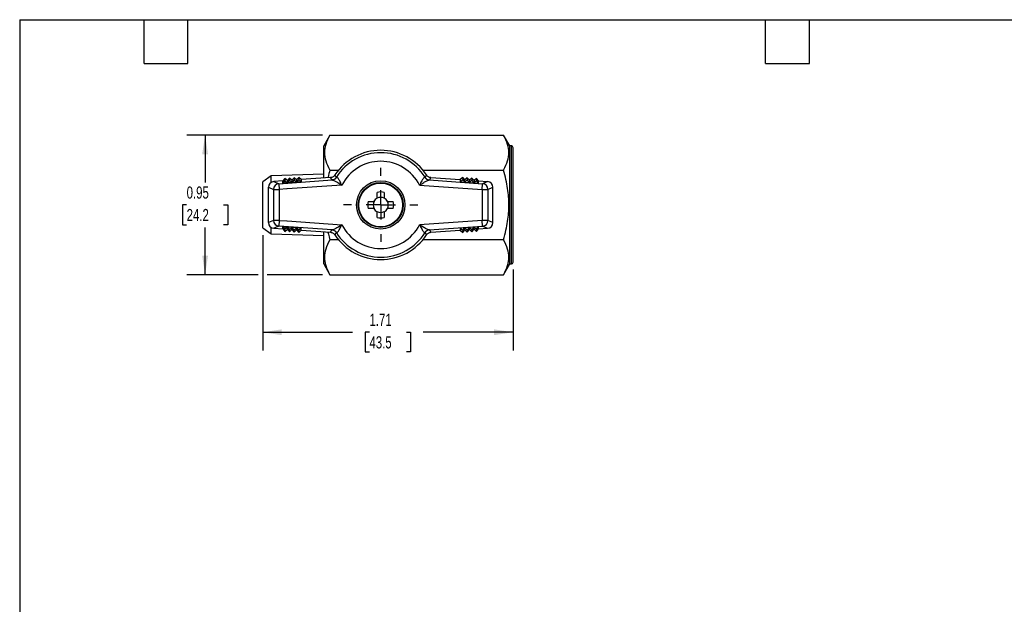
# Model space of a CAD drawing. Header units: inches. Extents: x 0.2 to 10.8, y 0.2 to 8.2.
# Tile 2 of 4: x 0.2 to 7, y 4.2 to 8.2. Entities that reach past the tile are written whole.
import ezdxf

# ---------------------------------------------------------------- set-up
doc = ezdxf.new("R2010")
doc.units = ezdxf.units.IN
doc.header["$MEASUREMENT"] = 0
doc.linetypes.add('SLD-Center', pattern=[0.75, 0.6, -0.05, 0.05, -0.05])
doc.linetypes.add('SLD-Solid', pattern=[0])
doc.layers.add('CENTER', color=40, linetype='SLD-Center')
doc.layers.add('DIMENSIONS', color=140, linetype='SLD-Solid', lineweight=25)
doc.layers.add('TEXT', color=140, linetype='SLD-Solid', lineweight=25)
doc.styles.add('SLDTEXTSTYLE0', font='TXT', dxfattribs={"width": 0.7})
doc.dimstyles.new('SLDDIMSTYLE2', dxfattribs={"dimtxt": 0.084961, "dimasz": 0.13, "dimexe": 0, "dimexo": 0.0625, "dimgap": 0.02124, "dimtad": 0, "dimtih": 1, "dimtoh": 1, "dimrnd": 1e-09, "dimdsep": 46, "dimtxsty": 'SLDTEXTSTYLE0', "dimsah": 1, "dimcen": 0.09, "dimadec": 0, "dimazin": 2, "dimtfac": 1, "dimtofl": 0, "dimtmove": 0, "dimatfit": 3, "dimfxl": 0, "dimfrac": 2, "dimtolj": 1, "dimtzin": 12, "dimarcsym": 0})
doc.dimstyles.new('SLDDIMSTYLE3', dxfattribs={"dimtxt": 0.084961, "dimasz": 0.13, "dimexe": 0, "dimexo": 0.0625, "dimgap": 0.02124, "dimtad": 0, "dimtih": 1, "dimtoh": 1, "dimrnd": 1e-09, "dimzin": 12, "dimdsep": 46, "dimtxsty": 'SLDTEXTSTYLE0', "dimsah": 1, "dimcen": 0.09, "dimadec": 0, "dimazin": 3, "dimtfac": 1, "dimtofl": 0, "dimtmove": 0, "dimatfit": 3, "dimfxl": 0, "dimfrac": 2, "dimtolj": 1, "dimtzin": 12, "dimarcsym": 0})

# ---------------------------------------------------------------- blocks, each defined once
blk = doc.blocks.new('_D_7')
at = {"layer": 'DIMENSIONS'}
for p, q in [((1.9115, 6.775), (1.9115, 5.9865)), ((3.6241, 6.5408), (3.6241, 5.9865)), ((1.9115, 6.1115), (2.5264, 6.1115)), ((2.6415, 6.1115), (2.613, 6.1115)), ((2.613, 6.1115), (2.613, 5.9764)), ((2.894, 6.1115), (2.9225, 6.1115)), ((2.9225, 6.1115), (2.9225, 5.9764)), ((3.6241, 6.1115), (3.0092, 6.1115)), ((2.613, 5.9764), (2.6415, 5.9764)), ((2.9225, 5.9764), (2.894, 5.9764))]:
    blk.add_line(p, q, dxfattribs=at)
for points in [[(1.9115, 6.1115), (2.0415, 6.0915), (2.0415, 6.1315)], [(3.6241, 6.1115), (3.4941, 6.1315), (3.4941, 6.0915)]]:
    blk.add_solid(points, dxfattribs=at)
at = {"layer": 'DIMENSIONS', "char_height": 0.08333, "attachment_point": 1, "style": 'SLDTEXTSTYLE0'}
for s, insert in [('1.71', (2.6415, 6.2379)), ('43.5', (2.6415, 6.0839))]:
    blk.add_mtext(s, dxfattribs=dict(at, insert=insert))
blk = doc.blocks.new('_D_8')
at = {"layer": 'DIMENSIONS'}
for p, q in [((2.3214, 7.4598), (1.3928, 7.4598)), ((1.5178, 7.4598), (1.5178, 7.1366)), ((1.3915, 6.9825), (1.363, 6.9825)), ((1.363, 6.9825), (1.363, 6.8475)), ((1.644, 6.9825), (1.6725, 6.9825)), ((1.6725, 6.9825), (1.6725, 6.8475)), ((1.363, 6.8475), (1.3915, 6.8475)), ((1.5178, 6.5052), (1.5178, 6.8285)), ((1.6725, 6.8475), (1.644, 6.8475)), ((1.8815, 6.5052), (1.3928, 6.5052)), ((2.3214, 6.5052), (1.9415, 6.5052))]:
    blk.add_line(p, q, dxfattribs=at)
for points in [[(1.5178, 7.4598), (1.4978, 7.3298), (1.5378, 7.3298)], [(1.5178, 6.5052), (1.5378, 6.6352), (1.4978, 6.6352)]]:
    blk.add_solid(points, dxfattribs=at)
at = {"layer": 'DIMENSIONS', "char_height": 0.08333, "attachment_point": 1, "style": 'SLDTEXTSTYLE0'}
for s, insert in [('0.95', (1.3915, 7.1089)), ('24.2', (1.3915, 6.9549))]:
    blk.add_mtext(s, dxfattribs=dict(at, insert=insert))
blk = doc.blocks.new('SW_CENTERMARKSYMBOL_1')
at = {"layer": 'CENTER', "color": 0}
for p, q in [((0, 0.2), (0, 0.2535)), ((0, 0), (0, 0.1)), ((-0.2, 0), (-0.2535, 0)), ((0, 0), (-0.1, 0)), ((0, 0), (0, -0.1)), ((0, 0), (0.1, 0)), ((0.2, 0), (0.2535, 0)), ((0, -0.2), (0, -0.2535))]:
    blk.add_line(p, q, dxfattribs=at)

msp = doc.modelspace()

# ---------------------------------------------------------------- linework, layer by layer
for p, q in [((2.3714, 7.4598), (2.3288, 7.3861)), ((2.3714, 7.4598), (3.5579, 7.4598)), ((3.6005, 7.3861), (3.5579, 7.4598)), ((2.3288, 7.1664), (2.3288, 7.3861)), ((3.6123, 7.3861), (3.6005, 7.3861)), ((3.6005, 6.579), (3.6005, 7.3861)), ((3.6123, 6.579), (3.6123, 7.3861)), ((3.6241, 6.5908), (3.6241, 7.3742)), ((2.3714, 7.2212), (2.4306, 7.2212)), ((3.0065, 7.2212), (3.5579, 7.2212)), ((1.9699, 7.1809), (1.9115, 7.14)), ((1.9115, 6.825), (1.9115, 7.14)), ((2.3288, 7.192), (1.9699, 7.1809)), ((1.9699, 7.137), (1.9699, 7.1809)), ((2.049, 7.1469), (1.9875, 7.1425)), ((1.9875, 7.1425), (2.022, 7.1277)), ((2.022, 7.1277), (2.3876, 7.1533)), ((2.0636, 7.1637), (2.049, 7.1469)), ((2.0636, 7.149), (2.049, 7.1317)), ((2.049, 7.1317), (2.049, 7.1469)), ((2.0636, 7.1637), (2.0636, 7.149)), ((2.0805, 7.1491), (2.0636, 7.1637)), ((2.0636, 7.149), (2.0805, 7.1339)), ((2.0951, 7.1659), (2.0805, 7.1491)), ((2.0951, 7.1512), (2.0805, 7.1339)), ((2.0805, 7.1491), (2.0805, 7.1339)), ((2.0951, 7.1659), (2.0951, 7.1512)), ((2.1119, 7.1512), (2.0951, 7.1659)), ((2.0951, 7.1512), (2.1119, 7.1361)), ((2.1265, 7.1681), (2.1119, 7.1512)), ((2.1265, 7.1534), (2.1119, 7.1361)), ((2.1119, 7.1512), (2.1119, 7.1361)), ((2.1433, 7.1383), (2.1119, 7.1361)), ((2.1265, 7.1681), (2.1265, 7.1534)), ((2.1433, 7.1534), (2.1265, 7.1681)), ((2.1265, 7.1534), (2.1433, 7.1383)), ((2.1579, 7.1703), (2.1433, 7.1534)), ((2.1579, 7.1556), (2.1433, 7.1383)), ((2.1433, 7.1534), (2.1433, 7.1383)), ((2.1747, 7.1405), (2.1433, 7.1383)), ((2.1579, 7.1703), (2.1579, 7.1556)), ((2.1747, 7.1556), (2.1579, 7.1703)), ((2.1579, 7.1556), (2.1747, 7.1405)), ((2.3755, 7.1697), (2.1747, 7.1556)), ((2.1747, 7.1556), (2.1747, 7.1405)), ((2.3849, 7.1537), (2.3755, 7.1697)), ((3.0495, 7.1533), (3.4152, 7.1277)), ((3.0617, 7.1697), (3.0522, 7.1537)), ((3.0617, 7.1697), (3.2624, 7.1556)), ((3.2792, 7.1703), (3.2624, 7.1556)), ((3.2624, 7.1556), (3.2624, 7.1405)), ((3.2624, 7.1405), (3.2792, 7.1556)), ((3.2624, 7.1405), (3.2938, 7.1383)), ((3.2792, 7.1703), (3.2792, 7.1556)), ((3.2938, 7.1534), (3.2792, 7.1703)), ((3.2792, 7.1556), (3.2938, 7.1383)), ((3.3106, 7.1681), (3.2938, 7.1534)), ((3.3106, 7.1534), (3.2938, 7.1383)), ((3.2938, 7.1383), (3.2938, 7.1534)), ((3.2938, 7.1383), (3.3253, 7.1361)), ((3.3106, 7.1681), (3.3106, 7.1534)), ((3.3253, 7.1512), (3.3106, 7.1681)), ((3.3253, 7.1361), (3.3106, 7.1534)), ((3.3421, 7.1659), (3.3253, 7.1512)), ((3.3421, 7.1512), (3.3253, 7.1361)), ((3.3253, 7.1512), (3.3253, 7.1361)), ((3.3421, 7.1659), (3.3421, 7.1512)), ((3.3567, 7.1491), (3.3421, 7.1659)), ((3.3567, 7.1339), (3.3421, 7.1512)), ((3.3735, 7.1637), (3.3567, 7.1491)), ((3.3567, 7.1491), (3.3567, 7.1339)), ((3.3735, 7.149), (3.3567, 7.1339)), ((3.3735, 7.1637), (3.3735, 7.149)), ((3.3881, 7.1469), (3.3735, 7.1637)), ((3.3881, 7.1317), (3.3735, 7.149)), ((3.3881, 7.1317), (3.3881, 7.1469)), ((3.3881, 7.1469), (3.4497, 7.1425)), ((3.4497, 7.1425), (3.4152, 7.1277)), ((1.9509, 7.1033), (1.9855, 7.0884)), ((1.9509, 6.8617), (1.9509, 7.1033)), ((1.9855, 7.0884), (2.0247, 7.0884)), ((1.9855, 7.0884), (1.9855, 6.8766)), ((2.022, 7.1277), (2.0247, 7.0884)), ((2.0777, 7.0921), (2.0247, 7.0884)), ((2.0247, 7.0884), (2.0247, 6.8766)), ((2.0805, 7.1339), (2.049, 7.1317)), ((2.0781, 7.0927), (2.0777, 7.0921)), ((2.4529, 7.1184), (2.0781, 7.0922)), ((2.0781, 7.0922), (2.0781, 7.0927)), ((2.1119, 7.1361), (2.0805, 7.1339)), ((2.9843, 7.1184), (3.4124, 7.0884)), ((3.3253, 7.1361), (3.3567, 7.1339)), ((3.3567, 7.1339), (3.3881, 7.1317)), ((3.4124, 7.0884), (3.4152, 7.1277)), ((3.4124, 7.0884), (3.4124, 6.8766)), ((3.4124, 7.0884), (3.4517, 7.0884)), ((3.4517, 7.0884), (3.4863, 7.1033)), ((3.4517, 7.0884), (3.4517, 6.8766)), ((3.4863, 6.8617), (3.4863, 7.1033)), ((2.6332, 7.0061), (2.6635, 7.0061)), ((2.6949, 7.0376), (2.6949, 7.0679)), ((2.7422, 7.0679), (2.7422, 7.0376)), ((2.7737, 7.0061), (2.8039, 7.0061)), ((2.6635, 6.9589), (2.6332, 6.9589)), ((2.8039, 6.9589), (2.7737, 6.9589)), ((1.9855, 6.8766), (1.9509, 6.8617)), ((2.0247, 6.8766), (1.9855, 6.8766)), ((2.0247, 6.8766), (2.022, 6.8373)), ((2.0247, 6.8766), (2.0777, 6.8729)), ((2.0777, 6.8729), (2.0781, 6.8723)), ((2.0781, 6.8728), (2.4529, 6.8466)), ((2.0781, 6.8723), (2.0781, 6.8728)), ((2.6949, 6.8971), (2.6949, 6.9274)), ((2.7422, 6.9274), (2.7422, 6.8971)), ((3.4124, 6.8766), (2.9843, 6.8466)), ((3.4152, 6.8373), (3.4124, 6.8766)), ((3.4517, 6.8766), (3.4124, 6.8766)), ((3.4863, 6.8617), (3.4517, 6.8766)), ((1.9115, 6.825), (1.9699, 6.7841)), ((1.9699, 6.7841), (1.9699, 6.828)), ((2.022, 6.8373), (1.9875, 6.8225)), ((1.9875, 6.8225), (2.049, 6.8182)), ((2.3876, 6.8118), (2.022, 6.8373)), ((2.049, 6.8333), (2.0805, 6.8311)), ((2.049, 6.8182), (2.049, 6.8333)), ((2.049, 6.8333), (2.0636, 6.816)), ((2.049, 6.8182), (2.0636, 6.8013)), ((2.0805, 6.8311), (2.0636, 6.816)), ((2.0636, 6.816), (2.0636, 6.8013)), ((2.0636, 6.8013), (2.0805, 6.816)), ((2.1119, 6.8289), (2.0805, 6.8311)), ((2.0805, 6.8311), (2.0951, 6.8138)), ((2.0805, 6.816), (2.0805, 6.8311)), ((2.0805, 6.816), (2.0951, 6.7991)), ((2.0951, 6.8138), (2.1119, 6.8289)), ((2.0951, 6.7991), (2.0951, 6.8138)), ((2.0951, 6.7991), (2.1119, 6.8138)), ((2.1433, 6.8267), (2.1119, 6.8289)), ((2.1119, 6.8289), (2.1265, 6.8116)), ((2.1119, 6.8138), (2.1119, 6.8289)), ((2.1119, 6.8138), (2.1265, 6.7969)), ((2.1265, 6.8116), (2.1433, 6.8267)), ((2.1265, 6.7969), (2.1265, 6.8116)), ((2.1265, 6.7969), (2.1433, 6.8116)), ((2.1747, 6.8245), (2.1433, 6.8267)), ((2.1433, 6.8267), (2.1579, 6.8094)), ((2.1433, 6.8116), (2.1433, 6.8267)), ((2.1433, 6.8116), (2.1579, 6.7948)), ((2.1747, 6.8245), (2.1579, 6.8094)), ((2.1579, 6.8094), (2.1579, 6.7948)), ((2.1579, 6.7948), (2.1747, 6.8094)), ((2.1747, 6.8094), (2.1747, 6.8245)), ((2.1747, 6.8094), (2.3755, 6.7953)), ((2.3755, 6.7953), (2.3849, 6.8113)), ((3.0495, 6.8118), (3.4152, 6.8373)), ((3.0522, 6.8113), (3.0617, 6.7953)), ((3.0617, 6.7953), (3.2624, 6.8094)), ((3.2938, 6.8267), (3.2624, 6.8245)), ((3.2624, 6.8245), (3.2624, 6.8094)), ((3.2624, 6.8245), (3.2792, 6.8094)), ((3.2624, 6.8094), (3.2792, 6.7948)), ((3.2792, 6.8094), (3.2938, 6.8267)), ((3.2792, 6.7948), (3.2938, 6.8116)), ((3.2792, 6.8094), (3.2792, 6.7948)), ((3.3253, 6.8289), (3.2938, 6.8267)), ((3.2938, 6.8116), (3.2938, 6.8267)), ((3.2938, 6.8267), (3.3106, 6.8116)), ((3.2938, 6.8116), (3.3106, 6.7969)), ((3.3106, 6.8116), (3.3253, 6.8289)), ((3.3106, 6.7969), (3.3253, 6.8138)), ((3.3106, 6.8116), (3.3106, 6.7969)), ((3.3567, 6.8311), (3.3253, 6.8289)), ((3.3253, 6.8289), (3.3421, 6.8138)), ((3.3253, 6.8138), (3.3253, 6.8289)), ((3.3253, 6.8138), (3.3421, 6.7991)), ((3.3421, 6.8138), (3.3567, 6.8311)), ((3.3421, 6.7991), (3.3567, 6.816)), ((3.3421, 6.8138), (3.3421, 6.7991)), ((3.3881, 6.8333), (3.3567, 6.8311)), ((3.3567, 6.816), (3.3567, 6.8311)), ((3.3567, 6.8311), (3.3735, 6.816)), ((3.3567, 6.816), (3.3735, 6.8013)), ((3.3735, 6.816), (3.3881, 6.8333)), ((3.3735, 6.8013), (3.3881, 6.8182)), ((3.3735, 6.816), (3.3735, 6.8013)), ((3.3881, 6.8182), (3.3881, 6.8333)), ((3.3881, 6.8182), (3.4497, 6.8225)), ((3.4152, 6.8373), (3.4497, 6.8225)), ((1.9699, 6.7841), (2.3288, 6.773)), ((2.3288, 6.579), (2.3288, 6.7986)), ((2.4306, 6.7438), (2.3714, 6.7438)), ((3.5579, 6.7438), (3.0065, 6.7438)), ((2.3288, 6.579), (2.3714, 6.5052)), ((3.5579, 6.5052), (3.6005, 6.579)), ((3.6005, 6.579), (3.6123, 6.579)), ((2.3714, 6.5052), (3.5579, 6.5052))]:
    msp.add_line(p, q)
for radius in [0.1654, 0.1535, 0.15]:
    msp.add_circle((2.7186, 6.9825), radius)
for centre, radius, start, end in [((2.7186, 6.9825), 0.374, 33.21354, 146.78646), ((2.7186, 6.9825), 0.3574, 32.03528, 147.96472), ((3.6123, 7.3742), 0.0118, 360, 90), ((2.7186, 6.9825), 0.2984, 27.08276, 152.91724), ((2.0249, 7.0884), 0.0394, 94.20316, 179.90926), ((2.7186, 6.9825), 0.0886, 74.53399, 105.46601), ((3.4123, 7.0884), 0.0394, 0.09074, 85.79684), ((2.7186, 6.9825), 0.0886, 164.53399, 195.46601), ((2.7186, 6.9825), 0.0516, 152.78152, 207.21848), ((2.7186, 6.9825), 0.0531, 117.64994, 152.35006), ((2.7186, 6.9825), 0.0516, 62.78152, 117.21848), ((2.7186, 6.9825), 0.0531, 27.64994, 62.35006), ((2.7186, 6.9825), 0.0516, 332.78152, 27.21848), ((2.7186, 6.9825), 0.0886, 344.53399, 15.46601), ((2.7186, 6.9825), 0.0531, 207.64994, 242.35006), ((2.7186, 6.9825), 0.0516, 242.78152, 297.21848), ((2.7186, 6.9825), 0.0531, 297.64994, 332.35006), ((2.0249, 6.8766), 0.0394, 180.09074, 265.79684), ((2.7186, 6.9825), 0.0886, 254.53399, 285.46601), ((3.4123, 6.8766), 0.0394, 274.20316, 359.90926), ((2.7186, 6.9825), 0.2984, 207.08276, 332.91724), ((2.7186, 6.9825), 0.374, 213.21354, 326.78646), ((2.7186, 6.9825), 0.3574, 212.03528, 327.96472), ((3.6123, 6.5908), 0.0118, 270, 0)]:
    msp.add_arc(centre, radius, start, end)
at = {"extrusion": (-4.45375e-09, 4.1603e-09, 1)}
msp.add_ellipse((1.9903, 7.1033), major_axis=(0.0362, -0.0157), ratio=0.997105, start_param=2.049871, end_param=3.548609, dxfattribs=at)
for centre, major_axis, ratio, start_param, end_param in [((2.4912, 7.1613), (0.1063, 0.0075), 0.030165, 3.15693, 3.365558), ((2.5058, 7.1974), (0.0902, 0.0253), 0.028646, 3.144126, 3.332668), ((2.9544, 7.1909), (0.0672, -0.0188), 0.033119, 6.061653, 6.280313), ((2.9459, 7.1613), (0.1063, -0.0075), 0.030165, 6.05922, 6.267848), ((2.4912, 6.8038), (0.1063, -0.0075), 0.030165, 2.917627, 3.126255), ((2.9459, 6.8038), (0.1063, 0.0075), 0.030165, 0.015337, 0.223966), ((2.5058, 6.7676), (0.0902, -0.0253), 0.028646, 2.950517, 3.139059), ((2.9544, 6.7741), (0.0672, 0.0188), 0.033119, 0.002872, 0.221532)]:
    msp.add_ellipse(centre, major_axis=major_axis, ratio=ratio, start_param=start_param, end_param=end_param)
at = {"extrusion": (4.45378e-09, 4.16032e-09, 1)}
msp.add_ellipse((3.4468, 7.1033), major_axis=(0.0362, 0.0157), ratio=0.997105, start_param=5.876169, end_param=7.374907, dxfattribs=at)
at = {"extrusion": (-4.45376e-09, -4.16031e-09, 1)}
msp.add_ellipse((1.9903, 6.8618), major_axis=(0.0362, 0.0157), ratio=0.997105, start_param=2.734576, end_param=4.233314, dxfattribs=at)
at = {"extrusion": (4.45376e-09, -4.16031e-09, 1)}
msp.add_ellipse((3.4468, 6.8618), major_axis=(0.0362, -0.0157), ratio=0.997105, start_param=5.191463, end_param=6.690202, dxfattribs=at)
for points, knots in [([(2.3714, 7.4598), (2.3581, 7.4369), (2.3491, 7.4164), (2.3373, 7.3774), (2.3345, 7.359), (2.3345, 7.322), (2.3373, 7.3036), (2.3491, 7.2646), (2.3581, 7.2441), (2.3714, 7.2212)], [0, 0, 0, 0, 0.25, 0.25, 0.5, 0.5, 0.75, 0.75, 1, 1, 1, 1]), ([(3.5579, 7.2212), (3.5711, 7.2441), (3.5801, 7.2646), (3.592, 7.3036), (3.5948, 7.322), (3.5948, 7.359), (3.592, 7.3774), (3.5801, 7.4164), (3.5711, 7.4369), (3.5579, 7.4598)], [0, 0, 0, 0, 0.25, 0.25, 0.5, 0.5, 0.75, 0.75, 1, 1, 1, 1]), ([(2.3714, 7.2212), (2.3667, 7.2048), (2.3616, 7.1873), (2.3578, 7.1695), (2.3576, 7.1684)], [0, 0, 0, 0, 0.93919, 1, 1, 1, 1]), ([(3.5948, 6.9825), (3.5948, 7.0194), (3.592, 7.0563), (3.5801, 7.1343), (3.5711, 7.1752), (3.5579, 7.2212)], [0, 0, 0, 0, 0.5, 0.5, 1, 1, 1, 1]), ([(2.4057, 7.1874), (2.404, 7.1849), (2.402, 7.1825), (2.3999, 7.1804), (2.3977, 7.1784), (2.3952, 7.1765), (2.3926, 7.175), (2.39, 7.1735), (2.3873, 7.1722), (2.3844, 7.1713), (2.3815, 7.1705), (2.3785, 7.1699), (2.3755, 7.1697)], [0, 0, 0, 0, 0.02301859, 0.02301859, 0.02301859, 0.04603172, 0.04603172, 0.04603172, 0.06904826, 0.06904826, 0.06904826, 0.09206968, 0.09206968, 0.09206968, 0.09206968]), ([(2.3876, 7.1533), (2.3891, 7.1533), (2.3908, 7.153), (2.3956, 7.1516), (2.3991, 7.1502), (2.406, 7.1467), (2.4092, 7.1449), (2.4126, 7.143)], [0.5235307, 0.5235307, 0.5235307, 0.5235307, 0.6485307, 0.6485307, 0.8485307, 0.8485307, 1, 1, 1, 1]), ([(2.4156, 7.1721), (2.4149, 7.1731), (2.4143, 7.174), (2.4129, 7.1761), (2.4122, 7.1772), (2.4111, 7.179), (2.4106, 7.1797), (2.4099, 7.1807), (2.4097, 7.1811), (2.4091, 7.182), (2.4088, 7.1825), (2.4079, 7.1839), (2.4069, 7.1854), (2.406, 7.1868), (2.4057, 7.1874)], [0, 0, 0, 0, 0.18952, 0.18952, 0.406114, 0.406114, 0.541486, 0.541486, 0.609171, 0.609171, 0.717468, 0.717468, 0.890744, 1, 1, 1, 1]), ([(2.4126, 7.143), (2.4164, 7.1408), (2.4205, 7.1384), (2.4336, 7.1304), (2.4432, 7.1243), (2.4529, 7.1184)], [0, 0, 0, 0, 0.1685186, 0.1685186, 0.5235186, 0.5235186, 0.5235186, 0.5235186]), ([(2.4529, 7.1184), (2.4479, 7.1282), (2.443, 7.1379), (2.4342, 7.1539), (2.4302, 7.1605), (2.4244, 7.168), (2.4224, 7.1701), (2.4194, 7.1719), (2.4183, 7.1722), (2.4173, 7.1721)], [0, 0, 0, 0, 0.355, 0.355, 0.675, 0.675, 0.875, 0.875, 1, 1, 1, 1]), ([(3.0198, 7.1721), (3.0188, 7.1722), (3.0177, 7.1719), (3.0147, 7.1701), (3.0127, 7.168), (3.0069, 7.1605), (3.003, 7.1539), (2.9941, 7.1379), (2.9892, 7.1282), (2.9843, 7.1184)], [0, 0, 0, 0, 0.125, 0.125, 0.325, 0.325, 0.645, 0.645, 1, 1, 1, 1]), ([(2.9843, 7.1184), (2.994, 7.1243), (3.0036, 7.1304), (3.0167, 7.1384), (3.0207, 7.1408), (3.0245, 7.143)], [0, 0, 0, 0, 0.355, 0.355, 0.5235186, 0.5235186, 0.5235186, 0.5235186]), ([(3.0315, 7.1874), (3.0311, 7.1868), (3.0308, 7.1863), (3.0297, 7.1846), (3.029, 7.1835), (3.0279, 7.1817), (3.0274, 7.1811), (3.0267, 7.18), (3.0262, 7.1791), (3.0256, 7.1782), (3.0247, 7.1768), (3.0241, 7.1759), (3.0229, 7.1741), (3.0222, 7.1731), (3.0216, 7.1721)], [0, 0, 0, 0, 0.106512, 0.106512, 0.323115, 0.323115, 0.458492, 0.458492, 0.526181, 0.634482, 0.634482, 0.807765, 0.807765, 1, 1, 1, 1]), ([(3.0245, 7.143), (3.0279, 7.1449), (3.0311, 7.1467), (3.038, 7.1502), (3.0415, 7.1516), (3.0464, 7.153), (3.0481, 7.1533), (3.0495, 7.1533)], [0.5235308, 0.5235308, 0.5235308, 0.5235308, 0.675, 0.675, 0.875, 0.875, 1, 1, 1, 1]), ([(3.0617, 7.1697), (3.0586, 7.1699), (3.0557, 7.1705), (3.0528, 7.1713), (3.0499, 7.1722), (3.0471, 7.1735), (3.0445, 7.175), (3.0419, 7.1765), (3.0395, 7.1784), (3.0373, 7.1804), (3.0351, 7.1825), (3.0331, 7.1849), (3.0315, 7.1874)], [0.000001, 0.000001, 0.000001, 0.000001, 0.02301925, 0.02301925, 0.02301925, 0.04603272, 0.04603272, 0.04603272, 0.06904896, 0.06904896, 0.06904896, 0.09207078, 0.09207078, 0.09207078, 0.09207078]), ([(3.5579, 6.7438), (3.5711, 6.7898), (3.5801, 6.8307), (3.592, 6.9087), (3.5948, 6.9456), (3.5948, 6.9825)], [0, 0, 0, 0, 0.5, 0.5, 1, 1, 1, 1]), ([(2.4126, 6.822), (2.4092, 6.8201), (2.406, 6.8183), (2.3991, 6.8149), (2.3956, 6.8134), (2.3908, 6.812), (2.3891, 6.8118), (2.3876, 6.8118)], [0.5235307, 0.5235307, 0.5235307, 0.5235307, 0.675, 0.675, 0.875, 0.875, 1, 1, 1, 1]), ([(2.4529, 6.8466), (2.4432, 6.8407), (2.4336, 6.8346), (2.4205, 6.8266), (2.4164, 6.8242), (2.4126, 6.822)], [0, 0, 0, 0, 0.355, 0.355, 0.5235186, 0.5235186, 0.5235186, 0.5235186]), ([(2.4173, 6.7929), (2.4183, 6.7928), (2.4194, 6.7931), (2.4224, 6.7949), (2.4244, 6.797), (2.4302, 6.8045), (2.4342, 6.8111), (2.443, 6.8271), (2.4479, 6.8368), (2.4529, 6.8466)], [0, 0, 0, 0, 0.125, 0.125, 0.325, 0.325, 0.645, 0.645, 1, 1, 1, 1]), ([(2.9843, 6.8466), (2.9892, 6.8368), (2.9941, 6.8271), (3.003, 6.8111), (3.0069, 6.8045), (3.0127, 6.797), (3.0147, 6.7949), (3.0177, 6.7931), (3.0188, 6.7928), (3.0198, 6.7929)], [0, 0, 0, 0, 0.355, 0.355, 0.675, 0.675, 0.875, 0.875, 1, 1, 1, 1]), ([(3.0245, 6.822), (3.0207, 6.8242), (3.0167, 6.8266), (3.0036, 6.8346), (2.994, 6.8407), (2.9843, 6.8466)], [0, 0, 0, 0, 0.1685186, 0.1685186, 0.5235186, 0.5235186, 0.5235186, 0.5235186]), ([(3.0495, 6.8118), (3.0481, 6.8118), (3.0464, 6.812), (3.0415, 6.8134), (3.038, 6.8149), (3.0311, 6.8183), (3.0279, 6.8201), (3.0245, 6.822)], [0.5235308, 0.5235308, 0.5235308, 0.5235308, 0.6485308, 0.6485308, 0.8485308, 0.8485308, 1, 1, 1, 1]), ([(2.3714, 6.7438), (2.3581, 6.7209), (2.3491, 6.7004), (2.3373, 6.6614), (2.3345, 6.643), (2.3345, 6.606), (2.3373, 6.5876), (2.3491, 6.5486), (2.3581, 6.5281), (2.3714, 6.5052)], [0, 0, 0, 0, 0.25, 0.25, 0.5, 0.5, 0.75, 0.75, 1, 1, 1, 1]), ([(2.3577, 6.7966), (2.3587, 6.7921), (2.3627, 6.7743), (2.3677, 6.7569), (2.3714, 6.7438)], [0, 0, 0, 0, 0.255004, 1, 1, 1, 1]), ([(2.3755, 6.7953), (2.3785, 6.7951), (2.3815, 6.7946), (2.3844, 6.7937), (2.3873, 6.7928), (2.39, 6.7916), (2.3926, 6.79), (2.3952, 6.7885), (2.3977, 6.7867), (2.3999, 6.7846), (2.402, 6.7825), (2.404, 6.7802), (2.4057, 6.7776)], [0.000001, 0.000001, 0.000001, 0.000001, 0.02301925, 0.02301925, 0.02301925, 0.04603272, 0.04603272, 0.04603272, 0.06904896, 0.06904896, 0.06904896, 0.09207078, 0.09207078, 0.09207078, 0.09207078]), ([(2.4057, 6.7776), (2.406, 6.7782), (2.4063, 6.7787), (2.4074, 6.7804), (2.4081, 6.7815), (2.4093, 6.7833), (2.4097, 6.784), (2.4104, 6.785), (2.411, 6.7859), (2.4116, 6.7868), (2.4125, 6.7882), (2.4131, 6.7891), (2.4143, 6.791), (2.4149, 6.7919), (2.4156, 6.7929)], [0, 0, 0, 0, 0.106549, 0.106549, 0.323143, 0.323143, 0.458514, 0.458514, 0.5262, 0.634497, 0.634497, 0.807773, 0.807773, 1, 1, 1, 1]), ([(3.0216, 6.7929), (3.0222, 6.7919), (3.0228, 6.791), (3.0242, 6.7889), (3.0249, 6.7878), (3.0261, 6.786), (3.0265, 6.7853), (3.0272, 6.7843), (3.0274, 6.784), (3.028, 6.7831), (3.0284, 6.7825), (3.0293, 6.7811), (3.0302, 6.7796), (3.0311, 6.7782), (3.0315, 6.7776)], [0, 0, 0, 0, 0.189528, 0.189528, 0.406131, 0.406131, 0.541508, 0.541508, 0.609196, 0.609196, 0.717498, 0.717498, 0.89078, 1, 1, 1, 1]), ([(3.0315, 6.7776), (3.0331, 6.7802), (3.0351, 6.7825), (3.0373, 6.7846), (3.0395, 6.7867), (3.0419, 6.7885), (3.0445, 6.79), (3.0471, 6.7916), (3.0499, 6.7928), (3.0528, 6.7937), (3.0557, 6.7946), (3.0586, 6.7951), (3.0617, 6.7953)], [0, 0, 0, 0, 0.02301859, 0.02301859, 0.02301859, 0.04603172, 0.04603172, 0.04603172, 0.06904826, 0.06904826, 0.06904826, 0.09206968, 0.09206968, 0.09206968, 0.09206968]), ([(3.5579, 6.5052), (3.5711, 6.5281), (3.5801, 6.5486), (3.592, 6.5876), (3.5948, 6.606), (3.5948, 6.643), (3.592, 6.6614), (3.5801, 6.7004), (3.5711, 6.7209), (3.5579, 6.7438)], [0, 0, 0, 0, 0.25, 0.25, 0.5, 0.5, 0.75, 0.75, 1, 1, 1, 1])]:
    msp.add_open_spline(points, degree=3, knots=knots)
for points in [[(2.3849, 7.1537), (2.3911, 7.1542), (2.4032, 7.158), (2.4123, 7.1669), (2.4156, 7.1721)], [(2.4173, 7.1721), (2.4142, 7.1668), (2.4054, 7.1577), (2.3936, 7.1537), (2.3876, 7.1533)], [(3.0198, 7.1721), (3.0229, 7.1668), (3.0317, 7.1577), (3.0435, 7.1537), (3.0495, 7.1533)], [(3.0216, 7.1721), (3.0249, 7.1669), (3.0339, 7.158), (3.046, 7.1542), (3.0522, 7.1537)], [(2.6635, 7.0061), (2.6662, 7.0061), (2.6688, 7.0065), (2.6715, 7.0072)], [(2.6939, 7.0296), (2.6946, 7.0322), (2.6949, 7.0349), (2.6949, 7.0376)], [(2.7422, 7.0376), (2.7422, 7.0349), (2.7425, 7.0322), (2.7432, 7.0296)], [(2.7656, 7.0072), (2.7683, 7.0065), (2.771, 7.0061), (2.7737, 7.0061)], [(2.6715, 6.9578), (2.6688, 6.9585), (2.6662, 6.9589), (2.6635, 6.9589)], [(2.6949, 6.9274), (2.6949, 6.9301), (2.6946, 6.9328), (2.6939, 6.9354)], [(2.7432, 6.9354), (2.7425, 6.9328), (2.7422, 6.9301), (2.7422, 6.9274)], [(2.7737, 6.9589), (2.771, 6.9589), (2.7683, 6.9585), (2.7656, 6.9578)], [(2.4156, 6.7929), (2.4123, 6.7981), (2.4032, 6.807), (2.3911, 6.8108), (2.3849, 6.8113)], [(2.3876, 6.8118), (2.3936, 6.8113), (2.4054, 6.8073), (2.4142, 6.7983), (2.4173, 6.7929)], [(3.0495, 6.8118), (3.0435, 6.8113), (3.0317, 6.8073), (3.0229, 6.7983), (3.0198, 6.7929)], [(3.0522, 6.8113), (3.046, 6.8108), (3.0339, 6.807), (3.0249, 6.7981), (3.0216, 6.7929)]]:
    msp.add_open_spline(points, degree=3)
at = {"layer": 'TEXT'}
for p, q in [((0.25, 8.25), (10.75, 8.25)), ((0.25, 8.25), (0.25, 0.25)), ((1.1, 7.95), (1.1, 8.25)), ((1.4, 7.95), (1.4, 8.25)), ((5.35, 7.95), (5.35, 8.25)), ((5.65, 7.95), (5.65, 8.25)), ((1.1, 7.95), (1.4, 7.95)), ((5.35, 7.95), (5.65, 7.95))]:
    msp.add_line(p, q, dxfattribs=at)

# ---------------------------------------------------------------- block references
at = {"layer": 'CENTER'}
msp.add_blockref('SW_CENTERMARKSYMBOL_1', (2.7186, 6.9825), dxfattribs=at)

# ---------------------------------------------------------------- dimensions: what is measured, and where the dimension line sits
at = {"layer": 'DIMENSIONS'}
dim = msp.add_linear_dim(base=(1.5178, 6.5052), p1=(2.3714, 7.4598), p2=(2.3714, 6.5052), angle=90, dimstyle='SLDDIMSTYLE2', dxfattribs=at)
dim.commit()
dim.dimension.update_dxf_attribs({"geometry": '_D_8', "text_midpoint": (1.5178, 6.9825), "dimtype": 160})
dim = msp.add_linear_dim(base=(1.9115, 6.1115), p1=(3.6241, 6.5908), p2=(1.9115, 6.825), dimstyle='SLDDIMSTYLE3', dxfattribs=at)
dim.commit()
dim.dimension.update_dxf_attribs({"geometry": '_D_7', "text_midpoint": (2.7678, 6.1115), "dimtype": 160})

doc.saveas('drawing.dxf')
